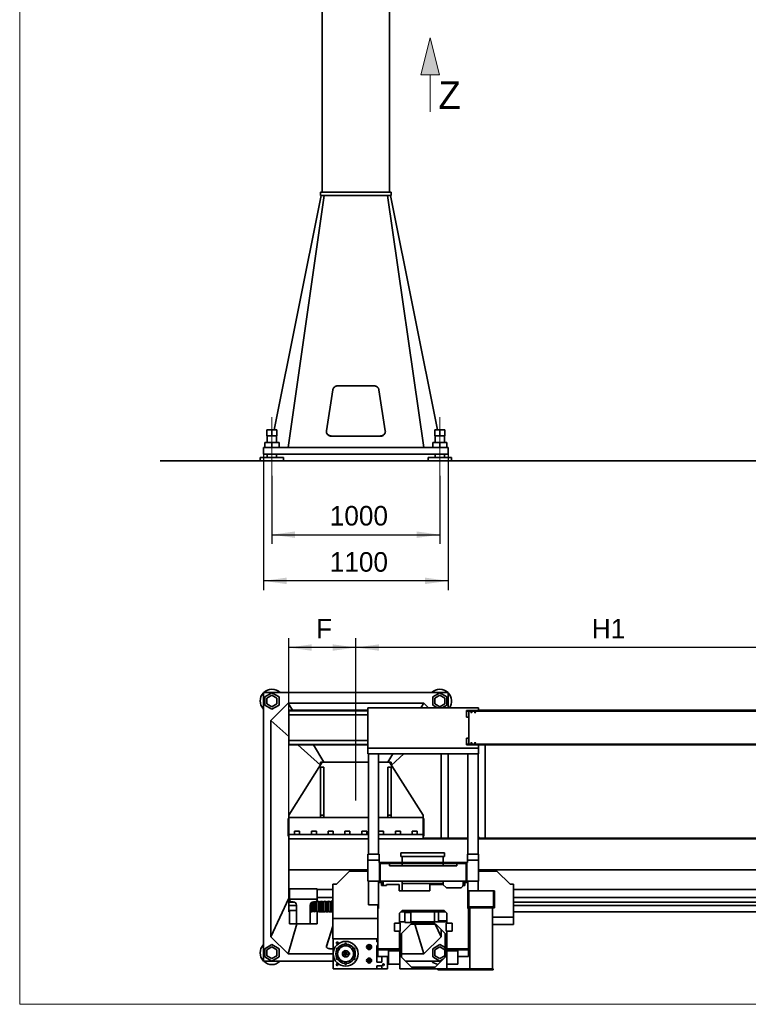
# Model space of a CAD drawing. Header units: millimetres. Extents: x 20 to 400, y 0 to 275.
# Tile 1 of 16: x 20 to 99, y 30 to 137. Entities that reach past the tile are written whole.
import ezdxf

# ---------------------------------------------------------------- set-up
doc = ezdxf.new("R2010")
doc.units = ezdxf.units.MM
doc.linetypes.add('SLD-Durchgehend', pattern=[0])
doc.linetypes.add('SLD-Punktstrich', pattern=[19.05, 15.24, -1.27, 1.27, -1.27])
doc.layers.add('KOPF', color=7, linetype='SLD-Durchgehend')
doc.styles.add('SLDTEXTSTYLE0', font='ARIAL.TTF', dxfattribs={"width": 0.948})
doc.styles.add('SLDTEXTSTYLE2', font='Gill Sans MT Pro Medium')
doc.dimstyles.new('SLDDIMSTYLE0', dxfattribs={"dimtxt": 1.924756, "dimasz": 2.5, "dimexe": 0, "dimexo": 0.0625, "dimgap": 0.481189, "dimtad": 1, "dimlfac": 55, "dimrnd": 1e-09, "dimzin": 12, "dimdsep": 46, "dimtxsty": 'SLDTEXTSTYLE2', "dimsah": 1, "dimcen": 0.09, "dimadec": 0, "dimazin": 3, "dimtfac": 1, "dimtofl": 0, "dimtmove": 0, "dimatfit": 3, "dimfxl": 1, "dimfrac": 2, "dimtolj": 1, "dimtzin": 12, "dimarcsym": 0})

# ---------------------------------------------------------------- blocks, each defined once
blk = doc.blocks.new('Pfeil_Z')
at = {"linetype": 'Continuous'}
blk.add_hatch(color=7, dxfattribs=at).paths.add_polyline_path([(4381.71, 10138.06), (4382.71, 10138.06), (4381.71, 10142.06), (4380.71, 10138.06)], flags=0)
at = {"layer": 'KOPF', "color": 7, "lineweight": 18}
for p, q in [((4381.71, 10142.06), (4380.71, 10138.06)), ((4382.71, 10138.06), (4381.71, 10142.06)), ((4380.71, 10138.06), (4381.71, 10138.06)), ((4381.71, 10134.06), (4381.71, 10138.06)), ((4381.71, 10138.06), (4382.71, 10138.06))]:
    blk.add_line(p, q, dxfattribs=at)
at = {"layer": 'KOPF', "color": 7, "insert": (4382.6, 10137.35), "char_height": 3, "attachment_point": 1, "style": 'SLDTEXTSTYLE0'}
blk.add_mtext('Z', dxfattribs=at)
blk = doc.blocks.new('_D_8')
at = {"layer": 'KOPF'}
for p, q in [((47.3, 87.22), (47.3, 79.85)), ((65.48, 87.22), (65.48, 79.85)), ((47.3, 80.85), (65.48, 80.85))]:
    blk.add_line(p, q, dxfattribs=at)
for points in [[(47.3, 80.85), (49.8, 80.5), (49.8, 81.2)], [(65.48, 80.85), (62.98, 81.2), (62.98, 80.5)]]:
    blk.add_solid(points, dxfattribs=at)
at = {"layer": 'KOPF', "insert": (53.57, 83.96), "char_height": 2.117, "attachment_point": 1, "style": 'SLDTEXTSTYLE2'}
blk.add_mtext('1000', dxfattribs=at)
blk = doc.blocks.new('_D_9')
at = {"layer": 'KOPF'}
for p, q in [((46.39, 89.58), (46.39, 74.85)), ((66.39, 89.58), (66.39, 74.85)), ((66.39, 75.85), (46.39, 75.85))]:
    blk.add_line(p, q, dxfattribs=at)
for points in [[(46.39, 75.85), (48.89, 75.5), (48.89, 76.2)], [(66.39, 75.85), (63.89, 76.2), (63.89, 75.5)]]:
    blk.add_solid(points, dxfattribs=at)
at = {"layer": 'KOPF', "insert": (53.57, 78.96), "char_height": 2.117, "attachment_point": 1, "style": 'SLDTEXTSTYLE2'}
blk.add_mtext('1100', dxfattribs=at)
blk = doc.blocks.new('_D_10')
at = {"layer": 'KOPF', "color": 7}
for p, q in [((56.39, 52.08), (56.39, 69.63)), ((110.94, 52.49), (110.94, 69.63)), ((110.94, 68.63), (56.39, 68.63))]:
    blk.add_line(p, q, dxfattribs=at)
for points in [[(56.39, 68.63), (58.89, 68.28), (58.89, 68.98)], [(110.94, 68.63), (108.44, 68.98), (108.44, 68.28)]]:
    blk.add_solid(points, dxfattribs=at)
at = {"layer": 'KOPF', "color": 7, "insert": (81.93, 71.73), "char_height": 2.117, "attachment_point": 1, "style": 'SLDTEXTSTYLE2'}
blk.add_mtext('H1', dxfattribs=at)
blk = doc.blocks.new('_D_11')
at = {"layer": 'KOPF', "color": 7}
for p, q in [((49.12, 47.9), (49.12, 69.63)), ((56.39, 52.08), (56.39, 69.63)), ((56.39, 68.63), (49.12, 68.63))]:
    blk.add_line(p, q, dxfattribs=at)
for points in [[(49.12, 68.63), (51.62, 68.28), (51.62, 68.98)], [(56.39, 68.63), (53.89, 68.98), (53.89, 68.28)]]:
    blk.add_solid(points, dxfattribs=at)
at = {"layer": 'KOPF', "color": 7, "insert": (52.09, 71.73), "char_height": 2.12, "attachment_point": 1, "style": 'SLDTEXTSTYLE2'}
blk.add_mtext('F', dxfattribs=at)

msp = doc.modelspace()

# ---------------------------------------------------------------- linework, layer by layer
at = {"color": 7, "linetype": 'SLD-Durchgehend', "lineweight": 35}
for p, q in [((52.75646, 148.58087), (52.75646, 117.94451)), ((60.02919, 142.04451), (60.02919, 117.94451)), ((52.62919, 117.58087), (47.55392, 92.20451)), ((52.96555, 117.58087), (49.04737, 90.30815)), ((52.57465, 117.94451), (52.57465, 117.58087)), ((52.57465, 117.94451), (60.21101, 117.94451)), ((52.57465, 117.58087), (60.21101, 117.58087)), ((59.8201, 117.58087), (63.73828, 90.30815)), ((60.15646, 117.58087), (65.23174, 92.20451)), ((60.21101, 117.94451), (60.21101, 117.58087)), ((53.90247, 96.54743), (53.20743, 92.0948)), ((58.34304, 96.97018), (54.44261, 96.97018)), ((59.57823, 92.0948), (58.88319, 96.54743)), ((46.75646, 92.20451), (46.75646, 91.56815)), ((46.75646, 92.20451), (47.30192, 92.20451)), ((47.30192, 92.20451), (47.30192, 91.56815)), ((47.30192, 92.20451), (47.84737, 92.20451)), ((47.84737, 92.20451), (47.84737, 91.56815)), ((53.20212, 92.02645), (53.20212, 92.01062)), ((59.58354, 92.01062), (59.58354, 92.02645)), ((64.93828, 92.20451), (64.93828, 91.56815)), ((64.93828, 92.20451), (65.48374, 92.20451)), ((65.48374, 92.20451), (65.48374, 91.56815)), ((65.48374, 92.20451), (66.02919, 92.20451)), ((66.02919, 92.20451), (66.02919, 91.56815)), ((46.52919, 90.81724), (46.52919, 90.30815)), ((46.52919, 90.81724), (47.30192, 90.81724)), ((46.75646, 91.56815), (47.30192, 91.56815)), ((46.79283, 91.56815), (46.79283, 90.81724)), ((47.30192, 91.56815), (47.84737, 91.56815)), ((47.30192, 90.81724), (47.30192, 90.30815)), ((47.30192, 90.81724), (48.07465, 90.81724)), ((47.81101, 90.81724), (47.81101, 91.56815)), ((48.07465, 90.81724), (48.07465, 90.30815)), ((53.74757, 91.53535), (59.03808, 91.53535)), ((53.74757, 91.51953), (59.03808, 91.51953)), ((64.71101, 90.81724), (64.71101, 90.30815)), ((64.71101, 90.81724), (65.48374, 90.81724)), ((64.93828, 91.56815), (65.48374, 91.56815)), ((64.97465, 91.56815), (64.97465, 90.81724)), ((65.48374, 91.56815), (66.02919, 91.56815)), ((65.48374, 90.81724), (65.48374, 90.30815)), ((65.48374, 90.81724), (66.25646, 90.81724)), ((65.99283, 90.81724), (65.99283, 91.56815)), ((66.25646, 90.81724), (66.25646, 90.30815)), ((46.39283, 90.30815), (46.39283, 89.58087)), ((46.39283, 90.30815), (66.39283, 90.30815)), ((46.39283, 89.58087), (66.39283, 89.58087)), ((46.79283, 89.58087), (46.79283, 89.21724)), ((47.81101, 89.21724), (47.81101, 89.58087)), ((64.97465, 89.58087), (64.97465, 89.21724)), ((65.99283, 89.21724), (65.99283, 89.58087)), ((66.39283, 90.30815), (66.39283, 89.58087)), ((46.02919, 89.21724), (46.02919, 88.8536)), ((48.57465, 89.21724), (46.02919, 89.21724)), ((46.02919, 88.8536), (47.30192, 88.8536)), ((47.30192, 88.8536), (48.57465, 88.8536)), ((48.57465, 88.8536), (48.57465, 89.21724)), ((64.21101, 89.21724), (64.21101, 88.8536)), ((66.75646, 89.21724), (64.21101, 89.21724)), ((64.21101, 88.8536), (65.48374, 88.8536)), ((65.48374, 88.8536), (66.75646, 88.8536)), ((66.75646, 88.8536), (66.75646, 89.21724)), ((66.39283, 63.7589), (46.39283, 63.7589)), ((46.39283, 63.7589), (46.39283, 34.66799)), ((47.30192, 63.74208), (46.52919, 63.29595)), ((46.52919, 63.29595), (46.52919, 62.40368)), ((47.30192, 63.47965), (46.75646, 63.16473)), ((46.75646, 63.16473), (46.75646, 62.53489)), ((48.07465, 63.29595), (47.30192, 63.74208)), ((47.84737, 63.16473), (47.30192, 63.47965)), ((47.84737, 62.53489), (47.84737, 63.16473)), ((48.07465, 62.40368), (48.07465, 63.29595)), ((65.48374, 63.74208), (64.71101, 63.29595)), ((64.71101, 63.29595), (64.71101, 62.40368)), ((65.48374, 63.47965), (64.93828, 63.16473)), ((64.93828, 63.16473), (64.93828, 62.53489)), ((66.25646, 63.29595), (65.48374, 63.74208)), ((66.02919, 63.16473), (65.48374, 63.47965)), ((66.02919, 62.53489), (66.02919, 63.16473)), ((66.25646, 62.40368), (66.25646, 63.29595)), ((66.39283, 62.10254), (66.39283, 63.7589)), ((46.52919, 62.40368), (47.30192, 61.95754)), ((46.75646, 62.53489), (47.30192, 62.21997)), ((49.04737, 62.61345), (47.17465, 60.74072)), ((47.30192, 62.21997), (47.84737, 62.53489)), ((47.30192, 61.95754), (48.07465, 62.40368)), ((49.52197, 61.83163), (49.04737, 62.61345)), ((63.73828, 62.61345), (49.04737, 62.61345)), ((57.68374, 62.10254), (69.68374, 62.10254)), ((57.68374, 57.73499), (57.68374, 62.10254)), ((63.42814, 62.10254), (63.73828, 62.61345)), ((64.24919, 62.10254), (63.73828, 62.61345)), ((64.71101, 62.40368), (65.2326, 62.10254)), ((64.93828, 62.53489), (65.48374, 62.21997)), ((65.48374, 62.21997), (66.02919, 62.53489)), ((65.73488, 62.10254), (66.25646, 62.40368)), ((69.68374, 61.81345), (69.68374, 62.10254)), ((57.68374, 61.83163), (49.1201, 61.83163)), ((49.1201, 61.77708), (49.1201, 61.83163)), ((57.68374, 61.77708), (49.1201, 61.77708)), ((49.1201, 61.3589), (49.1201, 61.77708)), ((57.68374, 61.3589), (49.1201, 61.3589)), ((49.1201, 58.5589), (49.1201, 61.3589)), ((68.37919, 61.74072), (68.37919, 61.81345)), ((69.83374, 61.81345), (68.37919, 61.81345)), ((69.83374, 61.74072), (68.37919, 61.74072)), ((68.37919, 61.08617), (68.37919, 61.74072)), ((68.62919, 61.08617), (68.37919, 61.08617)), ((68.62919, 58.17708), (68.62919, 61.74072)), ((180.02919, 61.83163), (69.68374, 61.83163)), ((69.83374, 61.74072), (69.83374, 61.81345)), ((180.02919, 61.77708), (69.83374, 61.77708)), ((118.93846, 61.74072), (69.83374, 61.74072)), ((49.1201, 58.98657), (47.17465, 60.74072)), ((47.17465, 60.74072), (47.17465, 37.32254)), ((68.62919, 58.83163), (68.37919, 58.83163)), ((68.37919, 58.17708), (68.37919, 58.83163)), ((57.68374, 58.5589), (49.1201, 58.5589)), ((49.1201, 58.14072), (49.1201, 58.5589)), ((57.68374, 58.14072), (49.1201, 58.14072)), ((49.1201, 58.08617), (49.1201, 58.14072)), ((57.68374, 58.08617), (49.1201, 58.08617)), ((52.55229, 55.89188), (50.11869, 58.08617)), ((52.93244, 56.21345), (51.79562, 58.08617)), ((57.68374, 57.73499), (69.68374, 57.73499)), ((57.68374, 57.12558), (57.68374, 57.73499)), ((69.83374, 58.17708), (68.37919, 58.17708)), ((68.37919, 58.10436), (68.37919, 58.17708)), ((69.83374, 58.10436), (68.37919, 58.10436)), ((69.68374, 57.73499), (69.68374, 58.10436)), ((180.02919, 58.08617), (69.68374, 58.08617)), ((69.68374, 57.12558), (69.68374, 57.73499)), ((69.83374, 58.10436), (69.83374, 58.17708)), ((118.93846, 58.17708), (69.83374, 58.17708)), ((180.02919, 58.14072), (69.83374, 58.14072)), ((70.39283, 58.08617), (70.39283, 47.99708)), ((57.68374, 57.12558), (69.68374, 57.12558)), ((57.68374, 57.10676), (57.68374, 57.12558)), ((57.68374, 57.10676), (57.74737, 57.10676)), ((57.74737, 57.10676), (58.83828, 57.10676)), ((57.74737, 46.25673), (57.74737, 57.10676)), ((58.83828, 46.25673), (58.83828, 57.10676)), ((58.83828, 57.10676), (68.52919, 57.10676)), ((59.85321, 56.21345), (60.39549, 57.10676)), ((60.23336, 55.89188), (61.58073, 57.10676)), ((65.61101, 47.97708), (65.61101, 57.10676)), ((66.39283, 47.97708), (66.39283, 57.10676)), ((68.52919, 57.10676), (69.6201, 57.10676)), ((68.52919, 57.10676), (68.52919, 46.25673)), ((69.6201, 57.10676), (69.6201, 46.25673)), ((69.6201, 57.10676), (69.68374, 57.10676)), ((69.68374, 57.10676), (69.68374, 57.12558)), ((52.75646, 56.21345), (49.1201, 50.48617)), ((52.57465, 56.21345), (52.57465, 55.92708)), ((52.75646, 56.21345), (52.57465, 56.21345)), ((52.93828, 55.66799), (52.57465, 55.66799)), ((52.57465, 55.66799), (52.57465, 50.48617)), ((57.74737, 56.21345), (52.75646, 56.21345)), ((52.93828, 55.66799), (52.93828, 50.48617)), ((60.02919, 56.21345), (58.83828, 56.21345)), ((60.21101, 55.66799), (59.84737, 55.66799)), ((59.84737, 55.66799), (59.84737, 50.48617)), ((63.66555, 50.48617), (60.02919, 56.21345)), ((60.21101, 56.21345), (60.02919, 56.21345)), ((60.21101, 55.92708), (60.21101, 56.21345)), ((60.21101, 55.66799), (60.21101, 50.48617)), ((49.1201, 50.12254), (49.04737, 50.12254)), ((49.04737, 50.12254), (49.04737, 49.84981)), ((49.1201, 50.48617), (49.1201, 50.21345)), ((49.1201, 50.21345), (57.74737, 50.21345)), ((49.1201, 49.8589), (49.1201, 50.21345)), ((52.93828, 50.48617), (52.57465, 50.48617)), ((52.57465, 50.48617), (52.57465, 50.21345)), ((52.93828, 50.48617), (52.93828, 50.21345)), ((58.83828, 50.21345), (63.66555, 50.21345)), ((60.21101, 50.48617), (59.84737, 50.48617)), ((59.84737, 50.48617), (59.84737, 50.21345)), ((60.21101, 50.48617), (60.21101, 50.21345)), ((63.66555, 50.21345), (63.66555, 50.48617)), ((63.66555, 50.21345), (63.66555, 49.8589)), ((63.73828, 50.12254), (63.66555, 50.12254)), ((63.73828, 50.12254), (63.73828, 49.84981)), ((49.04737, 49.84981), (49.04737, 48.48617)), ((49.1201, 49.8589), (49.1201, 48.39527)), ((63.66555, 49.8589), (63.66555, 48.39527)), ((63.73828, 49.84981), (63.73828, 48.48617)), ((49.04737, 48.48617), (49.04737, 48.21345)), ((49.1201, 48.21345), (49.04737, 48.21345)), ((57.74737, 48.39527), (49.1201, 48.39527)), ((49.1201, 48.39527), (49.1201, 47.90436)), ((49.75646, 48.7589), (49.75646, 48.39527)), ((49.75646, 48.7589), (50.30192, 48.7589)), ((50.30192, 48.39527), (50.30192, 48.7589)), ((51.57465, 48.7589), (51.57465, 48.39527)), ((51.57465, 48.7589), (52.1201, 48.7589)), ((52.1201, 48.39527), (52.1201, 48.7589)), ((53.39283, 48.7589), (53.39283, 48.39527)), ((53.39283, 48.7589), (53.93828, 48.7589)), ((53.93828, 48.39527), (53.93828, 48.7589)), ((55.21101, 48.7589), (55.21101, 48.39527)), ((55.21101, 48.7589), (55.75646, 48.7589)), ((55.75646, 48.39527), (55.75646, 48.7589)), ((57.02919, 48.7589), (57.02919, 48.39527)), ((57.02919, 48.7589), (57.57465, 48.7589)), ((57.57465, 48.39527), (57.57465, 48.7589)), ((63.66555, 48.39527), (58.83828, 48.39527)), ((58.84737, 48.7589), (58.84737, 48.39527)), ((58.84737, 48.7589), (59.39283, 48.7589)), ((59.39283, 48.39527), (59.39283, 48.7589)), ((60.66555, 48.7589), (60.66555, 48.39527)), ((60.66555, 48.7589), (61.21101, 48.7589)), ((61.21101, 48.39527), (61.21101, 48.7589)), ((62.48374, 48.7589), (62.48374, 48.39527)), ((62.48374, 48.7589), (63.02919, 48.7589)), ((63.02919, 48.39527), (63.02919, 48.7589)), ((63.66555, 48.39527), (63.66555, 47.90436)), ((63.73828, 48.21345), (63.66555, 48.21345)), ((68.52919, 47.97708), (63.66555, 47.97708)), ((63.73828, 48.48617), (63.73828, 48.21345)), ((69.73646, 48.06799), (69.6201, 48.06799)), ((69.66555, 48.06799), (69.66555, 48.06617)), ((69.78374, 48.06799), (69.73646, 48.06799)), ((69.73646, 47.99527), (69.78374, 47.99527)), ((69.78374, 47.99708), (69.78374, 48.06799)), ((70.39283, 47.99708), (69.78374, 47.99708)), ((69.78374, 47.99527), (69.78374, 47.90436)), ((69.78374, 47.99527), (70.39283, 47.99527)), ((70.39283, 47.99527), (70.39283, 47.90436)), ((103.66555, 47.97708), (70.39283, 47.97708)), ((57.74737, 47.90436), (49.1201, 47.90436)), ((49.1201, 47.43163), (49.1201, 47.90436)), ((49.1201, 44.5589), (49.1201, 47.43163)), ((63.66555, 47.90436), (58.83828, 47.90436)), ((63.66555, 47.90436), (68.52919, 47.90436)), ((69.6201, 47.90436), (69.73646, 47.90436)), ((69.73646, 47.90436), (69.78374, 47.90436)), ((69.78374, 47.90436), (70.39283, 47.90436)), ((70.39283, 47.90436), (103.66555, 47.90436)), ((57.68374, 45.62518), (57.68374, 46.25673)), ((57.68374, 46.25673), (58.90192, 46.25673)), ((58.90192, 45.62518), (58.90192, 46.25673)), ((61.25941, 46.39708), (61.25941, 46.01527)), ((61.25941, 46.39708), (65.98668, 46.39708)), ((61.25941, 46.01527), (65.98668, 46.01527)), ((61.39577, 46.01527), (61.39577, 45.34617)), ((65.85032, 45.34617), (65.85032, 46.01527)), ((65.98668, 46.39708), (65.98668, 46.01527)), ((68.46555, 46.25673), (69.68374, 46.25673)), ((68.46555, 46.25673), (68.46555, 45.62518)), ((69.68374, 45.62518), (69.68374, 46.25673)), ((57.68374, 43.3189), (57.68374, 45.62518)), ((57.68374, 45.62518), (58.90192, 45.62518)), ((58.90192, 45.34617), (58.90192, 45.62518)), ((58.94737, 45.34617), (58.90192, 45.34617)), ((68.4201, 45.34617), (58.94737, 45.34617)), ((58.94737, 45.34617), (58.94737, 45.25527)), ((58.94737, 45.25527), (68.4201, 45.25527)), ((58.94737, 45.25527), (58.94737, 43.70981)), ((59.03828, 45.25527), (59.03828, 43.70981)), ((60.03828, 44.98254), (60.03828, 45.25527)), ((67.32919, 44.98254), (60.03828, 44.98254)), ((61.39577, 45.25527), (61.39577, 44.98254)), ((65.85032, 44.98254), (65.85032, 45.25527)), ((67.32919, 45.25527), (67.32919, 44.98254)), ((68.32919, 43.70981), (68.32919, 45.25527)), ((68.4201, 45.25527), (68.4201, 45.34617)), ((68.46555, 45.34617), (68.4201, 45.34617)), ((68.4201, 45.25527), (68.4201, 43.70981)), ((68.46555, 45.62518), (68.46555, 45.34617)), ((68.46555, 45.62518), (69.68374, 45.62518)), ((69.68374, 43.3189), (69.68374, 45.62518)), ((57.68374, 44.5589), (49.1201, 44.5589)), ((49.1201, 44.5589), (49.1201, 42.41527)), ((54.28374, 42.99527), (55.7201, 44.43163)), ((57.68374, 44.43163), (55.7201, 44.43163)), ((174.57465, 44.5589), (69.68374, 44.5589)), ((71.64737, 44.43163), (69.68374, 44.43163)), ((71.64737, 44.43163), (73.08374, 42.99527)), ((53.90192, 39.30436), (53.90192, 42.99527)), ((53.90192, 42.99527), (54.28374, 42.99527)), ((57.68374, 43.3189), (58.94737, 43.3189)), ((57.74737, 40.7589), (57.74737, 43.3189)), ((58.83828, 40.7589), (58.83828, 43.3189)), ((58.83828, 40.37708), (58.83828, 43.18799)), ((59.18374, 43.18799), (58.83828, 43.18799)), ((59.03828, 43.70981), (58.94737, 43.70981)), ((58.94737, 43.70981), (58.94737, 43.3189)), ((59.03828, 43.3189), (58.94737, 43.3189)), ((59.03828, 43.70981), (59.03828, 43.3189)), ((59.03828, 43.3189), (69.68374, 43.3189)), ((59.18374, 43.18799), (59.18374, 43.3189)), ((59.18374, 43.18799), (59.18374, 42.86981)), ((59.18374, 42.86981), (59.70192, 42.86981)), ((59.35646, 42.86981), (59.35646, 43.3189)), ((59.70192, 42.86981), (59.70192, 42.96072)), ((59.70192, 42.96072), (61.09144, 42.96072)), ((61.09144, 42.96072), (61.09144, 42.28799)), ((61.39577, 43.3189), (61.39577, 43.06436)), ((61.39577, 43.06436), (61.39577, 42.28799)), ((61.39577, 43.06436), (63.62305, 43.06436)), ((63.62305, 43.06436), (65.85032, 43.06436)), ((64.41685, 42.28799), (64.41685, 42.96072)), ((64.41685, 42.96072), (65.82288, 42.96072)), ((65.82288, 42.96072), (66.18652, 42.59708)), ((65.85032, 43.3189), (65.85032, 43.06436)), ((65.85032, 42.93328), (65.85032, 43.06436)), ((67.77465, 42.59708), (67.95646, 42.7789)), ((67.95646, 42.7789), (67.95646, 42.86981)), ((67.95646, 42.86981), (68.18374, 42.86981)), ((68.01101, 43.3189), (68.01101, 42.86981)), ((68.18374, 43.3189), (68.18374, 43.18799)), ((68.52919, 43.18799), (68.18374, 43.18799)), ((68.18374, 42.86981), (68.18374, 43.18799)), ((68.4201, 43.70981), (68.32919, 43.70981)), ((68.32919, 43.31931), (68.32919, 43.70981)), ((68.4201, 43.31931), (68.32919, 43.31931)), ((68.4201, 43.70981), (68.4201, 43.31931)), ((68.52919, 43.3189), (68.52919, 40.43163)), ((68.52919, 43.18799), (68.52919, 40.37708)), ((69.6201, 43.3189), (69.6201, 42.30436)), ((73.08374, 42.99527), (73.46555, 42.99527)), ((73.46555, 39.42254), (73.46555, 42.99527)), ((49.12192, 42.41527), (49.1201, 42.41527)), ((49.1201, 42.41527), (49.1201, 41.56799)), ((49.21101, 42.41527), (49.12192, 42.41527)), ((49.12192, 41.56799), (49.12192, 42.41527)), ((49.21101, 42.51636), (52.21101, 42.51636)), ((49.21101, 41.38617), (49.21101, 42.51636)), ((52.21101, 41.38617), (52.21101, 42.51636)), ((53.90192, 42.41527), (52.21101, 42.41527)), ((61.09144, 42.28799), (64.41685, 42.28799)), ((66.18652, 42.59708), (67.77465, 42.59708)), ((68.54737, 42.27345), (68.63828, 42.27345)), ((68.54737, 41.36436), (68.54737, 42.27345)), ((68.63828, 41.36436), (68.63828, 42.27345)), ((68.63828, 42.27345), (71.27465, 42.27345)), ((71.38374, 42.30436), (69.6201, 42.30436)), ((71.27465, 42.27345), (71.27465, 41.36436)), ((71.27465, 42.27345), (71.36555, 42.27345)), ((71.36555, 41.36436), (71.36555, 42.27345)), ((71.38374, 42.30436), (71.38374, 40.43163)), ((171.48374, 42.41527), (73.46555, 42.41527)), ((49.1201, 41.47608), (47.17465, 37.32254)), ((49.12192, 41.56799), (49.1201, 41.56799)), ((49.1201, 41.56799), (49.1201, 41.05399)), ((49.1201, 41.05399), (49.79566, 41.05399)), ((49.1201, 40.70436), (49.1201, 41.05399)), ((49.97465, 40.70436), (49.1201, 40.70436)), ((49.21101, 41.56799), (49.12192, 41.56799)), ((49.12192, 40.02254), (49.12192, 40.70436)), ((49.21101, 41.38617), (52.21101, 41.38617)), ((49.21101, 41.28617), (49.21101, 41.38617)), ((49.61101, 41.10436), (49.39283, 41.10436)), ((49.97465, 40.61009), (49.97465, 40.74072)), ((49.97465, 40.01455), (49.97465, 40.61009)), ((51.44737, 40.61009), (51.44737, 40.74072)), ((51.44737, 40.01455), (51.44737, 40.61009)), ((51.62919, 40.00852), (51.62919, 41.05564)), ((51.7201, 41.09033), (51.71753, 41.09214)), ((51.74281, 41.0979), (51.7201, 41.09033)), ((51.7201, 40.07215), (51.7201, 41.09033)), ((51.81101, 41.10436), (52.02919, 41.10436)), ((51.91101, 40.00852), (51.91101, 41.10436)), ((52.10192, 41.09033), (52.05453, 41.10613)), ((52.29283, 41.15397), (52.10192, 41.09033)), ((52.10192, 40.07215), (52.10192, 41.09033)), ((53.90192, 41.56799), (52.21101, 41.56799)), ((52.21101, 41.28617), (52.21101, 41.38617)), ((52.48374, 41.09033), (52.29283, 41.15397)), ((52.29283, 40.00852), (52.29283, 41.15397)), ((52.59283, 41.1267), (52.48374, 41.09033)), ((52.48374, 40.07215), (52.48374, 41.09033)), ((52.75646, 41.1267), (52.59283, 41.1267)), ((52.59283, 40.03579), (52.59283, 41.1267)), ((52.86555, 41.09033), (52.75646, 41.1267)), ((52.75646, 40.03579), (52.75646, 41.1267)), ((53.05646, 41.15397), (52.86555, 41.09033)), ((52.86555, 40.07215), (52.86555, 41.09033)), ((53.24737, 41.09033), (53.05646, 41.15397)), ((53.05646, 40.00852), (53.05646, 41.15397)), ((53.43828, 41.15397), (53.24737, 41.09033)), ((53.24737, 40.07215), (53.24737, 41.09033)), ((53.62919, 41.09033), (53.43828, 41.15397)), ((53.43828, 40.00852), (53.43828, 41.15397)), ((53.7201, 41.15397), (53.62919, 41.09033)), ((53.62919, 40.07215), (53.62919, 41.09033)), ((53.90192, 41.15397), (53.7201, 41.15397)), ((53.7201, 40.00852), (53.7201, 41.15397)), ((57.74737, 40.7589), (58.83828, 40.7589)), ((58.77465, 40.7589), (58.77465, 40.37708)), ((68.54737, 41.36436), (68.63828, 41.36436)), ((68.54737, 40.45527), (68.54737, 41.36436)), ((68.63828, 41.36436), (68.63828, 40.54617)), ((68.63828, 40.54617), (71.27465, 40.54617)), ((71.27465, 41.36436), (71.36555, 41.36436)), ((71.27465, 40.54617), (71.27465, 41.36436)), ((71.36555, 40.45527), (71.36555, 41.36436)), ((171.48374, 41.56799), (73.46555, 41.56799)), ((73.46555, 41.05399), (169.79283, 41.05399)), ((169.79283, 40.70436), (73.46555, 40.70436)), ((49.21101, 40.02254), (49.12192, 40.02254)), ((49.21101, 38.71053), (49.21101, 40.14082)), ((49.21101, 40.14082), (49.39283, 40.14082)), ((49.61101, 40.14082), (49.39283, 40.14082)), ((49.61101, 40.14082), (49.97465, 40.14082)), ((49.97465, 38.84201), (49.97465, 40.01455)), ((51.44737, 38.84201), (51.44737, 40.01455)), ((51.44737, 40.00852), (51.62919, 40.00852)), ((51.62919, 40.00852), (51.7201, 40.07215)), ((51.7201, 40.07215), (51.91101, 40.00852)), ((51.91101, 40.00852), (52.10192, 40.07215)), ((52.10192, 40.07215), (52.29283, 40.00852)), ((52.21101, 40.03579), (52.21101, 38.71053)), ((52.25076, 40.02254), (52.21101, 40.02254)), ((52.29283, 40.00852), (52.48374, 40.07215)), ((53.01439, 40.02254), (52.3349, 40.02254)), ((52.48374, 40.07215), (52.59283, 40.03579)), ((52.59283, 40.03579), (52.75646, 40.03579)), ((52.75646, 40.03579), (52.86555, 40.07215)), ((52.86555, 40.07215), (53.05646, 40.00852)), ((53.05646, 40.00852), (53.24737, 40.07215)), ((53.39621, 40.02254), (53.09853, 40.02254)), ((53.24737, 40.07215), (53.43828, 40.00852)), ((53.43828, 40.00852), (53.62919, 40.07215)), ((53.70007, 40.02254), (53.48035, 40.02254)), ((53.62919, 40.07215), (53.7201, 40.00852)), ((53.7201, 40.00852), (53.90192, 40.00852)), ((58.77465, 36.01345), (58.77465, 40.37708)), ((58.77465, 40.37708), (58.83828, 40.37708)), ((61.40192, 40.16436), (61.11101, 39.87345)), ((61.11101, 39.87345), (61.11101, 38.77345)), ((62.71396, 40.02254), (61.2601, 40.02254)), ((65.96555, 40.16436), (61.40192, 40.16436)), ((61.68374, 39.93708), (62.32919, 39.93708)), ((61.68374, 38.86436), (61.68374, 39.93708)), ((62.32919, 39.93708), (62.32919, 38.86436)), ((62.35647, 40.01345), (62.35647, 38.92254)), ((62.35647, 40.01345), (64.88963, 40.01345)), ((62.37908, 40.02254), (62.38178, 40.01345)), ((62.71396, 40.16436), (62.71396, 40.01345)), ((64.53214, 40.01345), (64.53214, 40.16436)), ((66.10737, 40.02254), (64.53214, 40.02254)), ((64.88963, 38.92254), (64.88963, 40.01345)), ((65.32919, 39.03708), (65.32919, 40.02254)), ((66.25646, 39.87345), (65.96555, 40.16436)), ((66.25646, 38.77345), (66.25646, 39.87345)), ((68.7201, 40.43163), (68.52919, 40.43163)), ((68.52919, 40.37708), (68.59283, 40.37708)), ((68.54737, 40.45527), (68.7201, 40.45527)), ((68.59283, 40.37708), (68.59283, 40.43163)), ((68.59283, 36.01345), (68.59283, 40.37708)), ((68.7201, 33.84617), (68.7201, 40.45527)), ((71.19283, 40.45527), (68.7201, 40.45527)), ((71.19283, 33.84617), (71.19283, 40.45527)), ((71.19283, 40.45527), (71.36555, 40.45527)), ((71.38374, 40.43163), (71.19283, 40.43163)), ((169.79283, 40.02254), (73.46555, 40.02254)), ((50.01659, 38.71053), (49.04737, 35.44981)), ((49.39283, 38.71053), (49.21101, 38.71053)), ((49.39283, 38.71053), (49.61101, 38.71053)), ((49.97465, 38.71053), (49.61101, 38.71053)), ((49.97465, 38.71053), (49.97465, 38.84201)), ((49.97465, 38.71053), (51.44737, 38.71053)), ((51.44737, 38.71053), (51.44737, 38.84201)), ((51.81101, 38.71053), (51.44737, 38.71053)), ((52.02919, 38.71053), (51.81101, 38.71053)), ((52.21101, 38.71053), (52.02919, 38.71053)), ((53.90192, 38.45612), (53.20743, 36.30571)), ((53.90192, 38.42338), (53.20743, 36.27297)), ((53.90192, 39.30436), (58.77465, 39.30436)), ((53.90192, 39.30436), (53.90192, 37.10436)), ((60.56555, 37.92617), (60.56555, 38.77345)), ((60.56555, 38.77345), (61.19465, 38.77345)), ((61.68374, 38.93708), (61.13828, 38.93708)), ((61.13828, 38.93708), (61.13828, 38.77345)), ((61.13828, 38.77345), (61.19465, 38.77345)), ((61.19465, 38.77345), (61.19465, 37.92617)), ((62.32656, 38.68254), (61.3201, 37.67608)), ((61.68374, 38.86436), (61.68374, 38.93708)), ((64.95646, 38.86436), (61.68374, 38.86436)), ((62.32919, 38.86436), (61.68374, 38.86436)), ((65.04091, 38.68254), (62.32656, 38.68254)), ((62.35647, 38.92254), (64.88963, 38.92254)), ((62.70604, 38.92254), (62.72334, 38.86436)), ((62.77738, 38.68254), (63.73828, 35.44981)), ((64.86159, 38.92254), (64.88885, 38.86436)), ((64.95646, 38.93708), (64.95646, 38.86436)), ((66.22919, 38.93708), (64.95646, 38.93708)), ((64.97401, 38.68254), (65.61101, 37.32254)), ((66.04737, 37.67608), (65.04091, 38.68254)), ((66.25646, 39.03708), (65.32919, 39.03708)), ((65.35646, 39.03708), (65.35646, 38.93708)), ((66.08374, 38.93708), (66.08374, 39.03708)), ((66.17283, 38.77345), (66.22919, 38.77345)), ((66.17283, 37.92617), (66.17283, 38.77345)), ((66.17283, 38.77345), (66.80192, 38.77345)), ((66.22919, 38.77345), (66.22919, 38.93708)), ((66.80192, 38.77345), (66.80192, 37.92617)), ((68.7201, 39.42254), (68.59283, 39.42254)), ((73.46555, 39.42254), (71.19283, 39.42254)), ((73.46555, 38.6589), (71.19283, 38.6589)), ((73.46555, 38.6589), (73.46555, 39.42254)), ((47.17465, 37.32254), (49.04737, 35.44981)), ((61.19465, 37.92617), (60.56555, 37.92617)), ((61.11101, 37.92617), (61.11101, 36.01345)), ((61.19465, 37.92617), (61.13828, 37.92617)), ((61.13828, 37.92617), (61.13828, 33.84617)), ((61.3201, 37.67608), (61.3201, 35.10718)), ((63.73828, 35.44981), (65.61101, 37.32254)), ((65.61101, 37.32254), (65.61101, 38.11244)), ((66.04737, 35.10718), (66.04737, 37.67608)), ((66.22919, 37.92617), (66.17283, 37.92617)), ((66.80192, 37.92617), (66.17283, 37.92617)), ((66.22919, 33.84617), (66.22919, 37.92617)), ((66.25646, 36.01345), (66.25646, 37.92617)), ((47.30192, 36.46935), (46.52919, 36.02322)), ((48.07465, 36.02322), (47.30192, 36.46935)), ((53.20212, 36.27268), (53.20212, 36.23994)), ((58.77465, 37.10436), (53.90192, 37.10436)), ((53.9201, 37.10436), (53.9201, 33.83163)), ((54.30908, 36.71538), (54.35013, 36.67433)), ((54.35013, 36.62529), (54.3201, 36.59527)), ((54.42919, 36.59527), (54.3201, 36.59527)), ((54.39916, 36.67433), (54.42919, 36.70436)), ((54.42919, 36.59527), (54.39916, 36.62529)), ((54.42919, 36.70436), (54.42919, 36.59527)), ((54.42919, 36.59527), (54.42919, 36.57482)), ((54.42919, 36.59527), (54.43425, 36.5902)), ((54.44963, 36.59527), (54.42919, 36.59527)), ((54.43425, 36.5902), (54.42919, 36.57482)), ((54.43425, 36.5902), (54.44963, 36.59527)), ((54.55646, 37.08617), (54.55646, 37.10436)), ((54.55646, 37.08617), (58.67919, 37.08617)), ((55.83374, 37.10436), (55.83374, 37.08617)), ((57.7977, 36.24981), (57.76621, 36.19527)), ((57.86068, 36.24981), (57.7977, 36.24981)), ((57.89217, 36.19527), (57.86068, 36.24981)), ((58.67919, 37.08617), (58.67919, 36.77708)), ((58.77465, 37.08617), (58.67919, 37.08617)), ((58.67919, 36.77708), (58.68374, 36.77708)), ((58.67919, 36.3589), (58.77465, 36.3589)), ((58.67919, 34.57708), (58.67919, 36.3589)), ((58.68374, 36.77708), (58.68374, 36.7589)), ((58.68374, 36.7589), (58.77465, 36.7589)), ((65.48374, 36.46935), (64.71101, 36.02322)), ((66.04737, 36.14394), (65.48374, 36.46935)), ((46.52919, 36.02322), (46.52919, 35.13095)), ((47.30192, 36.20692), (46.75646, 35.892)), ((46.75646, 35.892), (46.75646, 35.26217)), ((46.75646, 35.26217), (47.30192, 34.94725)), ((47.84737, 35.892), (47.30192, 36.20692)), ((47.30192, 34.94725), (47.84737, 35.26217)), ((47.84737, 35.26217), (47.84737, 35.892)), ((48.07465, 35.13095), (48.07465, 36.02322)), ((49.04737, 35.44981), (53.9201, 35.44981)), ((53.74757, 36.00257), (53.9201, 36.00257)), ((55.68919, 35.5589), (55.61701, 35.5589)), ((55.61701, 35.37708), (55.68919, 35.37708)), ((55.68919, 35.37708), (55.68919, 35.5589)), ((57.76621, 36.19527), (57.7977, 36.14072)), ((57.7977, 36.14072), (57.86068, 36.14072)), ((57.86068, 36.14072), (57.89217, 36.19527)), ((61.11101, 36.01345), (58.77465, 36.01345)), ((58.77465, 36.01345), (58.77465, 35.88617)), ((61.11101, 35.88617), (58.77465, 35.88617)), ((58.77465, 35.88617), (58.77465, 35.17708)), ((61.13828, 35.80072), (59.92192, 35.80072)), ((59.92192, 35.80072), (59.92192, 34.34617)), ((61.11101, 36.01345), (61.11101, 35.88617)), ((61.11101, 35.88617), (61.11101, 35.80072)), ((61.3201, 35.44981), (63.73828, 35.44981)), ((64.71101, 36.02322), (64.71101, 35.13095)), ((65.48374, 36.20692), (64.93828, 35.892)), ((64.93828, 35.892), (64.93828, 35.26217)), ((64.93828, 35.26217), (65.48374, 34.94725)), ((66.02919, 35.892), (65.48374, 36.20692)), ((65.48374, 34.94725), (66.02919, 35.26217)), ((66.02919, 35.26217), (66.02919, 35.892)), ((66.25646, 36.02322), (66.22919, 36.03896)), ((67.44555, 35.80072), (66.22919, 35.80072)), ((68.59283, 36.01345), (66.25646, 36.01345)), ((66.25646, 35.88617), (66.25646, 36.01345)), ((68.59283, 35.88617), (66.25646, 35.88617)), ((66.25646, 35.80072), (66.25646, 35.88617)), ((67.44555, 34.34617), (67.44555, 35.80072)), ((68.59283, 35.88617), (68.59283, 36.01345)), ((68.59283, 35.17708), (68.59283, 35.88617)), ((68.7201, 35.83163), (68.59283, 35.83163)), ((46.39283, 34.66799), (53.9201, 34.66799)), ((46.52919, 35.13095), (47.30192, 34.68482)), ((47.30192, 34.68482), (48.07465, 35.13095)), ((54.35013, 34.26166), (54.30908, 34.22061)), ((54.3201, 34.34072), (54.35013, 34.31069)), ((54.3201, 34.34072), (54.42919, 34.34072)), ((54.39916, 34.31069), (54.42919, 34.34072)), ((54.42919, 34.23163), (54.39916, 34.26166)), ((54.42919, 34.36116), (54.43425, 34.34578)), ((54.42919, 34.36116), (54.42919, 34.34072)), ((54.43425, 34.34578), (54.42919, 34.34072)), ((54.42919, 34.34072), (54.44963, 34.34072)), ((54.42919, 34.34072), (54.42919, 34.23163)), ((54.44963, 34.34072), (54.43425, 34.34578)), ((57.7977, 34.79527), (57.76621, 34.74072)), ((57.76621, 34.74072), (57.7977, 34.68617)), ((57.86068, 34.79527), (57.7977, 34.79527)), ((57.7977, 34.68617), (57.86068, 34.68617)), ((57.89217, 34.74072), (57.86068, 34.79527)), ((57.86068, 34.68617), (57.89217, 34.74072)), ((58.67919, 34.57708), (59.19737, 34.57708)), ((58.68374, 34.1589), (58.67919, 34.1589)), ((58.67919, 34.1589), (58.67919, 33.84981)), ((59.19283, 34.17708), (58.68374, 34.17708)), ((58.68374, 34.17708), (58.68374, 34.1589)), ((59.92192, 35.17708), (58.77465, 35.17708)), ((59.19283, 34.1589), (59.19283, 34.17708)), ((59.19737, 34.1589), (59.19283, 34.1589)), ((59.19737, 34.57708), (59.19737, 35.17708)), ((59.19737, 33.83163), (59.19737, 34.1589)), ((59.31504, 34.34578), (59.29966, 34.34072)), ((59.29966, 34.34072), (59.3201, 34.34072)), ((59.30908, 34.25105), (59.29966, 34.23163)), ((59.31504, 34.34578), (59.3201, 34.36116)), ((59.3201, 34.34072), (59.31504, 34.34578)), ((59.3201, 34.34072), (59.3201, 34.36116)), ((59.3201, 34.34072), (59.42919, 34.34072)), ((59.3201, 34.23163), (59.3201, 34.34072)), ((59.3201, 34.34072), (59.35013, 34.31069)), ((59.35013, 34.26166), (59.3201, 34.23163)), ((59.39916, 34.31069), (59.42919, 34.34072)), ((59.44021, 34.22061), (59.39916, 34.26166)), ((59.82919, 35.17708), (59.82919, 33.83163)), ((59.82919, 34.66799), (59.92192, 34.66799)), ((59.92192, 34.34617), (61.13828, 34.34617)), ((61.3201, 35.10718), (62.39929, 34.02799)), ((61.75929, 34.66799), (65.60818, 34.66799)), ((64.71101, 35.13095), (65.48374, 34.68482)), ((64.96818, 34.02799), (66.04737, 35.10718)), ((65.48374, 34.68482), (65.81799, 34.87779)), ((66.22919, 34.34617), (67.44555, 34.34617)), ((68.59283, 35.17708), (67.44555, 35.17708)), ((53.9201, 33.83163), (54.55646, 33.83163)), ((54.55646, 33.84981), (58.67919, 33.84981)), ((54.55646, 33.84981), (54.55646, 33.83163)), ((59.19737, 33.84981), (58.67919, 33.84981)), ((59.19737, 33.83163), (59.82919, 33.83163)), ((61.13828, 33.84617), (66.22919, 33.84617)), ((62.39929, 34.02799), (64.96818, 34.02799)), ((65.26555, 33.84617), (65.26555, 33.73708)), ((65.26555, 33.73708), (68.64737, 33.73708)), ((66.22919, 33.84617), (68.64737, 33.84617)), ((68.64737, 33.84617), (68.64737, 33.73708)), ((68.64737, 33.84617), (71.26555, 33.84617)), ((71.26555, 33.73708), (68.64737, 33.73708)), ((71.26555, 33.84617), (71.26555, 33.73708))]:
    msp.add_line(p, q, dxfattribs=at)
at = {"color": 7, "linetype": 'SLD-Durchgehend', "lineweight": 35, "flags": 128}
for points in [[(54.44261, 96.97018), (54.38268, 96.96721), (54.32348, 96.95833), (54.26572, 96.94364), (54.2101, 96.92333), (54.1573, 96.89764), (54.10795, 96.86689), (54.06266, 96.83143), (54.02196, 96.79172), (53.98636, 96.74821), (53.95628, 96.70145), (53.93209, 96.652), (53.91408, 96.60045), (53.90247, 96.54743)], [(58.88319, 96.54743), (58.87158, 96.60045), (58.85357, 96.652), (58.82938, 96.70145), (58.7993, 96.74821), (58.7637, 96.79172), (58.723, 96.83143), (58.6777, 96.86689), (58.62835, 96.89764), (58.57555, 96.92333), (58.51993, 96.94364), (58.46217, 96.95833), (58.40297, 96.96721), (58.34304, 96.97018)], [(53.20212, 92.01062), (53.20425, 91.96725), (53.21326, 91.91188), (53.22921, 91.85778), (53.25189, 91.80567), (53.28101, 91.75622), (53.31619, 91.71008), (53.35697, 91.66784), (53.40283, 91.63005), (53.45316, 91.59721), (53.50732, 91.56973), (53.5646, 91.54798), (53.62425, 91.53224), (53.68551, 91.52271), (53.74757, 91.51953)], [(53.20743, 92.0948), (53.2023, 92.03902), (53.20425, 91.98308), (53.21326, 91.9277), (53.22921, 91.8736), (53.25189, 91.82149), (53.28101, 91.77205), (53.31619, 91.7259), (53.35697, 91.68366), (53.40283, 91.64587), (53.45316, 91.61303), (53.50732, 91.58555), (53.5646, 91.56381), (53.62425, 91.54807), (53.68551, 91.53854), (53.74757, 91.53535)], [(59.03808, 91.53535), (59.10014, 91.53854), (59.1614, 91.54807), (59.22105, 91.56381), (59.27833, 91.58555), (59.33249, 91.61303), (59.38282, 91.64587), (59.42868, 91.68366), (59.46946, 91.7259), (59.50464, 91.77205), (59.53376, 91.82149), (59.55645, 91.8736), (59.57239, 91.9277), (59.5814, 91.98308), (59.58336, 92.03902), (59.57823, 92.0948)], [(59.03808, 91.51953), (59.10014, 91.52271), (59.1614, 91.53224), (59.22105, 91.54798), (59.27833, 91.56973), (59.33249, 91.59721), (59.38282, 91.63005), (59.42868, 91.66784), (59.46946, 91.71008), (59.50464, 91.75622), (59.53376, 91.80567), (59.55645, 91.85778), (59.57239, 91.91188), (59.5814, 91.96725), (59.58354, 92.01062)], [(53.20743, 36.30571), (53.2023, 36.27875), (53.20212, 36.27268)], [(53.20743, 36.27297), (53.2023, 36.24601), (53.20425, 36.21897), (53.21326, 36.19221), (53.22921, 36.16606), (53.25189, 36.14087), (53.28101, 36.11697), (53.31619, 36.09467), (53.35697, 36.07426), (53.40283, 36.05599), (53.45316, 36.04012), (53.50732, 36.02684), (53.5646, 36.01632), (53.62425, 36.00872), (53.68551, 36.00411), (53.74757, 36.00257)]]:
    msp.add_lwpolyline(points, dxfattribs=at)
at = {"color": 7, "linetype": 'SLD-Durchgehend', "lineweight": 35}
for centre, radius in [((68.90192, 61.63163), 0.05909), ((69.31101, 61.63163), 0.05909), ((68.90192, 58.28617), 0.05909), ((69.31101, 58.28617), 0.05909), ((55.28374, 35.46799), 1.34545), ((54.37465, 36.64981), 0.09273), ((55.28374, 35.46799), 0.86364), ((57.82919, 36.19527), 0.27273), ((57.82919, 36.19527), 0.17273), ((55.28374, 35.46799), 0.33636), ((55.28374, 35.46799), 0.16455), ((55.28374, 35.46799), 0.11818), ((55.28374, 35.46799), 0.09273), ((54.37465, 34.28617), 0.09273), ((57.82919, 34.74072), 0.27273), ((57.82919, 34.74072), 0.17273), ((59.37465, 34.28617), 0.09273)]:
    msp.add_circle(centre, radius, dxfattribs=at)
for centre, radius, start, end in [((47.30192, 62.84981), 1.27273, 90, 134.4153086), ((47.30192, 62.84981), 1.27273, 45.5846914, 90), ((65.48374, 62.84981), 1.27273, 90, 134.4153086), ((65.48374, 62.84981), 1.27273, 45.5846914, 90), ((47.30192, 62.84981), 1.27273, 135.5846914, 224.4153086), ((65.48374, 62.84981), 1.27273, 324.0454823, 44.4153086), ((69.73646, 48.06617), 0.07091, 180, 270), ((69.73646, 48.06617), 0.16182, 224.0196827, 270), ((49.39283, 41.28617), 0.18182, 180, 270), ((49.61101, 40.74072), 0.36364, 0, 90), ((51.81101, 40.74072), 0.36364, 90, 180), ((52.02919, 41.28617), 0.18182, 270, 0), ((47.30192, 35.57708), 1.27273, 135.5846914, 224.4153086), ((55.28374, 35.46799), 1.04545, 95.4825573, 144.5174427), ((55.28374, 36.51345), 0.14545, 183.9890151, 356.0109849), ((55.28374, 36.51345), 0.1, 357.2587214, 182.7412786), ((55.28374, 35.46799), 1.04545, 35.4825573, 84.5174427), ((55.28374, 35.46799), 1.04545, 155.4825573, 204.5174427), ((54.37835, 35.99072), 0.1, 57.2587214, 242.7412786), ((54.37835, 35.99072), 0.14545, 243.9890151, 56.0109849), ((55.28374, 35.46799), 0.34545, 15.2575233, 344.7424767), ((55.28374, 35.46799), 0.36364, 345.5224878, 14.4775122), ((55.28374, 35.46799), 0.38182, 346.225853, 13.774147), ((56.18913, 35.99072), 0.14545, 123.9890151, 296.0109849), ((56.18913, 35.99072), 0.1, 297.2587214, 122.7412786), ((55.28374, 35.46799), 1.04545, 335.4825573, 24.5174427), ((47.30192, 35.57708), 1.27273, 225.5846914, 314.4153086), ((54.37835, 34.94527), 0.1, 117.2587214, 302.7412786), ((54.37835, 34.94527), 0.14545, 303.9890151, 116.0109849), ((55.28374, 35.46799), 1.04545, 215.4825573, 264.5174427), ((55.28374, 34.42254), 0.14545, 3.9890151, 176.0109849), ((55.28374, 34.42254), 0.1, 177.2587214, 2.7412786), ((55.28374, 35.46799), 1.04545, 275.4825573, 324.5174427), ((56.18913, 34.94527), 0.14545, 63.9890151, 236.0109849), ((56.18913, 34.94527), 0.1, 237.2587214, 62.7412786), ((65.48374, 35.57708), 1.27273, 225.5846914, 260.0448719)]:
    msp.add_arc(centre, radius, start, end, dxfattribs=at)
for points, knots in [([(54.3201, 36.59527), (54.32623, 36.59189), (54.33288, 36.58823), (54.33905, 36.58453), (54.33952, 36.58424)], [0, 0, 0, 0, 0.923043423, 1, 1, 1, 1]), ([(54.33952, 36.58424), (54.33471, 36.58162), (54.32839, 36.57818), (54.3217, 36.57547), (54.3201, 36.57482)], [0, 0, 0, 0, 0.760060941, 1, 1, 1, 1]), ([(54.33952, 36.58424), (54.34666, 36.58314), (54.36927, 36.57964), (54.39353, 36.58127), (54.4093, 36.58416), (54.40977, 36.58424)], [0, 0, 0, 0, 0.309179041, 0.979614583, 1, 1, 1, 1]), ([(54.35013, 36.67433), (54.34859, 36.66943), (54.3453, 36.65893), (54.3451, 36.64152), (54.34848, 36.6306), (54.35013, 36.62529)], [0, 0, 0, 0, 0.310434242, 0.665144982, 1, 1, 1, 1]), ([(54.35013, 36.67433), (54.35171, 36.67487), (54.35904, 36.67738), (54.37326, 36.67999), (54.38856, 36.67789), (54.39675, 36.67514), (54.39916, 36.67433)], [0, 0, 0, 0, 0.102320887, 0.472951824, 0.845010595, 1, 1, 1, 1]), ([(54.39916, 36.62529), (54.39713, 36.6246), (54.38945, 36.62201), (54.37492, 36.61967), (54.36018, 36.6219), (54.35233, 36.62455), (54.35013, 36.62529)], [0, 0, 0, 0, 0.131250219, 0.494334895, 0.858413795, 1, 1, 1, 1]), ([(54.39916, 36.62529), (54.40074, 36.63033), (54.40405, 36.64096), (54.40412, 36.65837), (54.40077, 36.66915), (54.39916, 36.67433)], [0, 0, 0, 0, 0.318625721, 0.672818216, 1, 1, 1, 1]), ([(54.40977, 36.58424), (54.41458, 36.58704), (54.4209, 36.59073), (54.42759, 36.59439), (54.42919, 36.59527)], [0, 0, 0, 0, 0.760060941, 1, 1, 1, 1]), ([(54.42919, 36.57482), (54.42306, 36.57744), (54.41641, 36.58028), (54.41024, 36.58396), (54.40977, 36.58424)], [0, 0, 0, 0, 0.923043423, 1, 1, 1, 1]), ([(54.42919, 36.70436), (54.43198, 36.69929), (54.43563, 36.69263), (54.43933, 36.68641), (54.44021, 36.68493)], [0, 0, 0, 0, 0.761777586, 1, 1, 1, 1]), ([(54.44021, 36.61469), (54.43744, 36.60993), (54.43376, 36.60361), (54.4301, 36.59692), (54.42919, 36.59527)], [0, 0, 0, 0, 0.752210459, 1, 1, 1, 1]), ([(54.44021, 36.68493), (54.44156, 36.68729), (54.44512, 36.69354), (54.4479, 36.7002), (54.44963, 36.70436)], [0, 0, 0, 0, 0.376349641, 1, 1, 1, 1]), ([(54.44021, 36.68493), (54.44126, 36.67828), (54.44466, 36.65652), (54.44336, 36.63225), (54.44044, 36.61598), (54.44021, 36.61469)], [0, 0, 0, 0, 0.288441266, 0.943539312, 1, 1, 1, 1]), ([(54.44963, 36.59527), (54.44693, 36.60158), (54.44408, 36.60822), (54.4404, 36.61438), (54.44021, 36.61469)], [0, 0, 0, 0, 0.950718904, 1, 1, 1, 1]), ([(54.3201, 34.36116), (54.32623, 34.35854), (54.33288, 34.3557), (54.33905, 34.35203), (54.33952, 34.35174)], [0, 0, 0, 0, 0.923043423, 1, 1, 1, 1]), ([(54.33952, 34.35174), (54.33471, 34.34894), (54.32839, 34.34526), (54.3217, 34.3416), (54.3201, 34.34072)], [0, 0, 0, 0, 0.760060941, 1, 1, 1, 1]), ([(54.40977, 34.35174), (54.40263, 34.35285), (54.38002, 34.35635), (54.35577, 34.35472), (54.33999, 34.35183), (54.33952, 34.35174)], [0, 0, 0, 0, 0.3091790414, 0.9796145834, 1, 1, 1, 1]), ([(54.35013, 34.31069), (54.34859, 34.30579), (54.3453, 34.29529), (54.3451, 34.27788), (54.34848, 34.26696), (54.35013, 34.26166)], [0, 0, 0, 0, 0.310434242, 0.665144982, 1, 1, 1, 1]), ([(54.35013, 34.31069), (54.35171, 34.31124), (54.35904, 34.31374), (54.37326, 34.31635), (54.38856, 34.31425), (54.39675, 34.3115), (54.39916, 34.31069)], [0, 0, 0, 0, 0.102320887, 0.472951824, 0.845010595, 1, 1, 1, 1]), ([(54.39916, 34.26166), (54.39713, 34.26097), (54.38945, 34.25837), (54.37492, 34.25603), (54.36018, 34.25827), (54.35233, 34.26091), (54.35013, 34.26166)], [0, 0, 0, 0, 0.131250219, 0.494334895, 0.858413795, 1, 1, 1, 1]), ([(54.39916, 34.26166), (54.40074, 34.26669), (54.40405, 34.27732), (54.40412, 34.29474), (54.40077, 34.30552), (54.39916, 34.31069)], [0, 0, 0, 0, 0.318625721, 0.672818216, 1, 1, 1, 1]), ([(54.40977, 34.35174), (54.41458, 34.35436), (54.4209, 34.35781), (54.42759, 34.36051), (54.42919, 34.36116)], [0, 0, 0, 0, 0.7600609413, 1, 1, 1, 1]), ([(54.42919, 34.34072), (54.42306, 34.3441), (54.41641, 34.34775), (54.41024, 34.35146), (54.40977, 34.35174)], [0, 0, 0, 0, 0.923043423, 1, 1, 1, 1]), ([(54.42919, 34.34072), (54.43173, 34.33609), (54.43539, 34.32943), (54.43909, 34.32319), (54.44021, 34.3213)], [0, 0, 0, 0, 0.695565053, 1, 1, 1, 1]), ([(54.44021, 34.25105), (54.43882, 34.2487), (54.43513, 34.24245), (54.43147, 34.23579), (54.42919, 34.23163)], [0, 0, 0, 0, 0.376349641, 1, 1, 1, 1]), ([(54.44021, 34.3213), (54.44156, 34.32365), (54.44512, 34.3299), (54.4479, 34.33656), (54.44963, 34.34072)], [0, 0, 0, 0, 0.376349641, 1, 1, 1, 1]), ([(54.44021, 34.3213), (54.44126, 34.31464), (54.44466, 34.29288), (54.44336, 34.26862), (54.44044, 34.25234), (54.44021, 34.25105)], [0, 0, 0, 0, 0.288441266, 0.943539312, 1, 1, 1, 1]), ([(54.44963, 34.23163), (54.44693, 34.23794), (54.44408, 34.24459), (54.4404, 34.25075), (54.44021, 34.25105)], [0, 0, 0, 0, 0.950718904, 1, 1, 1, 1]), ([(59.29966, 34.34072), (59.30179, 34.33565), (59.3046, 34.32899), (59.30822, 34.32278), (59.30908, 34.3213)], [0, 0, 0, 0, 0.7617775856, 1, 1, 1, 1]), ([(59.30908, 34.25105), (59.30804, 34.25765), (59.30464, 34.27936), (59.30591, 34.30363), (59.30884, 34.31995), (59.30908, 34.3213)], [0, 0, 0, 0, 0.286243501, 0.941187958, 1, 1, 1, 1]), ([(59.30908, 34.3213), (59.31219, 34.32665), (59.31587, 34.333), (59.31953, 34.33968), (59.3201, 34.34072)], [0, 0, 0, 0, 0.844885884, 1, 1, 1, 1]), ([(59.3201, 34.23163), (59.31731, 34.2367), (59.31366, 34.24335), (59.30996, 34.24957), (59.30908, 34.25105)], [0, 0, 0, 0, 0.761777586, 1, 1, 1, 1]), ([(59.3201, 34.36116), (59.32623, 34.35854), (59.33288, 34.3557), (59.33905, 34.35203), (59.33952, 34.35174)], [0, 0, 0, 0, 0.923043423, 1, 1, 1, 1]), ([(59.33952, 34.35174), (59.33471, 34.34894), (59.32839, 34.34526), (59.3217, 34.3416), (59.3201, 34.34072)], [0, 0, 0, 0, 0.760060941, 1, 1, 1, 1]), ([(59.40977, 34.35174), (59.40263, 34.35285), (59.38002, 34.35635), (59.35577, 34.35472), (59.33999, 34.35183), (59.33952, 34.35174)], [0, 0, 0, 0, 0.309179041, 0.979614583, 1, 1, 1, 1]), ([(59.35013, 34.31069), (59.34859, 34.30579), (59.3453, 34.29529), (59.3451, 34.27788), (59.34848, 34.26696), (59.35013, 34.26166)], [0, 0, 0, 0, 0.310434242, 0.665144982, 1, 1, 1, 1]), ([(59.35013, 34.31069), (59.35171, 34.31124), (59.35904, 34.31374), (59.37326, 34.31635), (59.38856, 34.31425), (59.39675, 34.3115), (59.39916, 34.31069)], [0, 0, 0, 0, 0.102320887, 0.472951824, 0.845010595, 1, 1, 1, 1]), ([(59.39916, 34.26166), (59.39713, 34.26097), (59.38945, 34.25837), (59.37492, 34.25603), (59.36018, 34.25827), (59.35233, 34.26091), (59.35013, 34.26166)], [0, 0, 0, 0, 0.131250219, 0.494334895, 0.858413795, 1, 1, 1, 1]), ([(59.39916, 34.26166), (59.40074, 34.26669), (59.40405, 34.27732), (59.40412, 34.29474), (59.40077, 34.30552), (59.39916, 34.31069)], [0, 0, 0, 0, 0.318625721, 0.672818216, 1, 1, 1, 1]), ([(59.40977, 34.35174), (59.41458, 34.35436), (59.4209, 34.35781), (59.42759, 34.36051), (59.42919, 34.36116)], [0, 0, 0, 0, 0.760060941, 1, 1, 1, 1]), ([(59.42919, 34.34072), (59.42306, 34.3441), (59.41641, 34.34775), (59.41024, 34.35146), (59.40977, 34.35174)], [0, 0, 0, 0, 0.923043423, 1, 1, 1, 1])]:
    msp.add_open_spline(points, degree=3, knots=knots, dxfattribs=at)
at = {"layer": 'KOPF', "lineweight": 18}
for p, q in [((20, 215), (20, 30)), ((20, 30), (190, 30))]:
    msp.add_line(p, q, dxfattribs=at)
at = {"layer": 'KOPF', "linetype": 'SLD-Punktstrich', "lineweight": 18, "ltscale": 0.672727}
for p, q in [((47.30192, 93.56815), (47.30192, 87.21724)), ((65.48374, 93.56815), (65.48374, 87.21724))]:
    msp.add_line(p, q, dxfattribs=at)
at = {"layer": 'KOPF', "color": 7, "lineweight": 35}
msp.add_line((35.1988, 88.8536), (183.6486, 88.8536), dxfattribs=at)

# ---------------------------------------------------------------- block references
at = {"color": 7, "linetype": 'Continuous'}
msp.add_blockref('Pfeil_Z', (-4317.27522, -10007.41034), dxfattribs=at)

# ---------------------------------------------------------------- dimensions: what is measured, and where the dimension line sits
at = {"layer": 'KOPF'}
for base, p1, p2, picture, middle in [((46.39283, 75.8536), (66.39283, 89.58087), (46.39283, 89.58087), '_D_9', (56.39283, 75.8536)), ((65.48374, 80.8536), (47.30192, 87.21724), (65.48374, 87.21724), '_D_8', (56.39283, 80.8536))]:
    dim = msp.add_linear_dim(base=base, p1=p1, p2=p2, dimstyle='SLDDIMSTYLE0', dxfattribs=at)
    dim.commit()
    dim.dimension.update_dxf_attribs({"geometry": picture, "text_midpoint": middle, "dimtype": 160})
at = {"layer": 'KOPF', "color": 7}
for base, p1, p2, text, picture, middle in [((49.1201, 68.62633), (56.39283, 52.07708), (49.1201, 47.90436), 'F', '_D_11', (52.75646, 68.62633)), ((56.39283, 68.62633), (110.93828, 52.48617), (56.39283, 52.07708), 'H1', '_D_10', (83.66555, 68.62633))]:
    dim = msp.add_linear_dim(base=base, p1=p1, p2=p2, text=text, dimstyle='SLDDIMSTYLE0', dxfattribs=at)
    dim.commit()
    dim.dimension.update_dxf_attribs({"geometry": picture, "text_midpoint": middle, "dimtype": 160})

doc.saveas('drawing.dxf')
